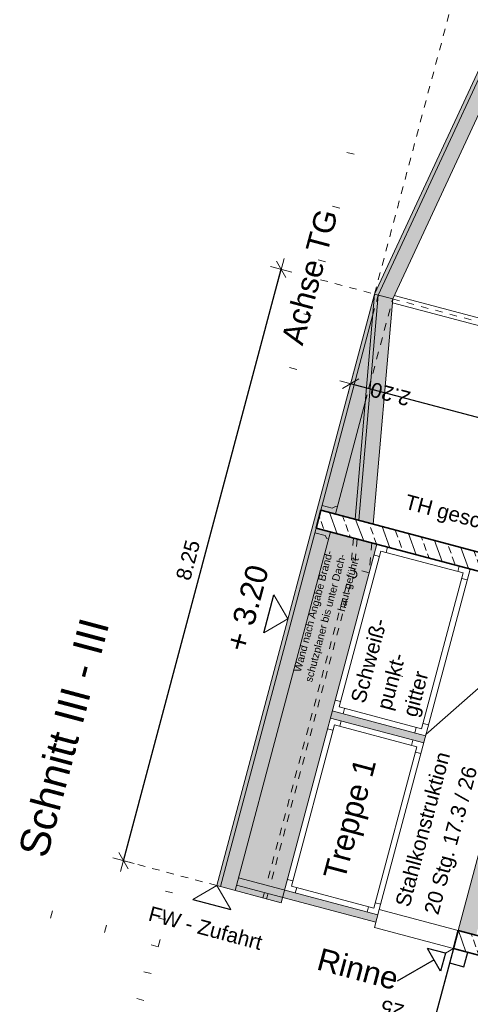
# Model space of a CAD drawing. Header units: metres. Extents: x 4462557 to 4462755, y 5328146 to 5328388.
# Tile 14 of 149: x 4462619 to 4462625, y 5328188 to 5328202. Entities that reach past the tile are written whole.
import ezdxf

# ---------------------------------------------------------------- set-up
doc = ezdxf.new("R2010")
doc.units = ezdxf.units.M
doc.header["$PDMODE"] = 65
for name, pattern in [('AUSGEZOGEN', [0]), ('PUNKT2_S9', [0.1, 0, -0.1]), ('VERDECKT2_S2', [0.15, 0.1, -0.05])]:
    doc.linetypes.add(name, pattern=pattern)
for name, color, linetype, lineweight in [('Maßlinie_Allgemein', 7, 'AUSGEZOGEN', 13), ('Schraffur', 7, 'AUSGEZOGEN', 158), ('Standard', 7, 'AUSGEZOGEN', 13)]:
    doc.layers.add(name, color=color, linetype=linetype, lineweight=lineweight)
doc.styles.add('ARIAL', font='ARIAL.TTF')
doc.dimstyles.new('_DIMSTYLE_18', dxfattribs={"dimtxt": 0.2, "dimasz": 0.3, "dimexe": 0, "dimexo": 0, "dimgap": 0.1, "dimtad": 2, "dimrnd": 0.01, "dimzin": 4, "dimdsep": 46, "dimtxsty": 'ARIAL', "dimblk1": 'ALL_ML_STRICH', "dimblk2": 'ALL_ML_STRICH', "dimsah": 1, "dimcen": 0, "dimclrd": 7, "dimclre": 7, "dimclrt": 7, "dimadec": 0, "dimazin": 0, "dimtfac": 1, "dimtdec": 0, "dimtix": 1, "dimtmove": 2, "dimatfit": 3, "dimfxl": 0, "dimtzin": 0, "dimlwd": 0, "dimlwe": 13, "dimarcsym": 0})
doc.dimstyles.new('_DIMSTYLE_19', dxfattribs={"dimtxt": 0.2, "dimasz": 0.3, "dimexe": 0, "dimexo": 0, "dimgap": 0.1, "dimtad": 2, "dimdec": 1, "dimlfac": 100, "dimrnd": 1, "dimzin": 4, "dimdsep": 46, "dimtxsty": 'ARIAL', "dimblk1": 'ALL_ML_STRICH', "dimblk2": 'ALL_ML_STRICH', "dimsah": 1, "dimcen": 0, "dimclrd": 7, "dimclre": 7, "dimclrt": 7, "dimadec": 0, "dimazin": 0, "dimtfac": 1, "dimtdec": 0, "dimtix": 1, "dimtmove": 2, "dimatfit": 3, "dimfxl": 0, "dimtvp": 1.2, "dimtzin": 0, "dimlwd": 0, "dimlwe": 13, "dimarcsym": 0})
doc.dimstyles.new('_DIMSTYLE_3', dxfattribs={"dimtxt": 0.2, "dimasz": 0.3, "dimexe": 0, "dimexo": 0, "dimgap": 0.1, "dimtad": 2, "dimrnd": 0.005, "dimzin": 4, "dimdsep": 46, "dimtxsty": 'ARIAL', "dimblk1": 'ALL_ML_STRICH', "dimblk2": 'ALL_ML_STRICH', "dimsah": 1, "dimcen": 0, "dimclrd": 7, "dimclre": 7, "dimclrt": 7, "dimadec": 0, "dimazin": 0, "dimtfac": 1, "dimtdec": 0, "dimtix": 1, "dimtmove": 2, "dimatfit": 3, "dimfxl": 0, "dimtzin": 0, "dimlwd": 0, "dimlwe": 13, "dimarcsym": 0})
pattern_1 = [(110, (0, 0), (-0.281907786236, -0.102606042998), []), (110, (-0.14095, -0.0513), (-0.281907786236, -0.102606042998), [0.1, -0.05])]

# ---------------------------------------------------------------- blocks, each defined once
blk = doc.blocks.new('ALL_ML_STRICH')
at = {"color": 0, "linetype": 'ByBlock', "lineweight": -2}
for p, q in [((0, -0.5), (0, 0.5)), ((-1, 0), (0.5, 0)), ((-0.3, -0.3), (0.3, 0.3))]:
    blk.add_line(p, q, dxfattribs=at)
blk = doc.blocks.new('*D261')
at = {"layer": 'DEFPOINTS', "color": 7, "linetype": 'AUSGEZOGEN', "lineweight": 13}
for p in [(4462624.935, 5328189.351), (4462627.034, 5328188.792), (4462626.712, 5328187.585)]:
    blk.add_point(p, dxfattribs=at)
at = {"layer": 'Maßlinie_Allgemein', "color": 7, "linetype": 'AUSGEZOGEN', "lineweight": -2}
for p, q in [((4462624.613, 5328188.144), (4462624.613, 5328188.144)), ((4462626.712, 5328187.585), (4462624.613, 5328188.144)), ((4462626.712, 5328187.585), (4462626.712, 5328187.585))]:
    blk.add_line(p, q, dxfattribs=at)
at = {"layer": 'Maßlinie_Allgemein', "color": 7, "linetype": 'AUSGEZOGEN', "lineweight": 13, "xscale": 0.3, "yscale": 0.3, "zscale": 0.3}
for p, rotation in [((4462624.613, 5328188.144), 165.0861847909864), ((4462626.712, 5328187.585), 345.0861847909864)]:
    blk.add_blockref('ALL_ML_STRICH', p, dxfattribs=dict(at, rotation=rotation))
at = {"layer": 'Maßlinie_Allgemein', "color": 7, "linetype": 'AUSGEZOGEN', "lineweight": 13, "insert": (4462625.135, 5328188.004), "char_height": 0.2, "width": 0.8, "attachment_point": 5, "rotation": 165.0862, "style": 'ARIAL'}
blk.add_mtext('\\A1;{\\A1;{2.17\\H0.132000;\\S^ ;}}', dxfattribs=at)
blk = doc.blocks.new('*D262')
at = {"layer": 'DEFPOINTS', "color": 7, "linetype": 'AUSGEZOGEN', "lineweight": 13}
for p in [(4462624.935, 5328189.351), (4462624.629, 5328189.174), (4462624.613, 5328188.144)]:
    blk.add_point(p, dxfattribs=at)
at = {"layer": 'Maßlinie_Allgemein', "color": 7, "linetype": 'AUSGEZOGEN', "lineweight": -2}
for p, q in [((4462624.372, 5328188.208), (4462624.372, 5328188.208)), ((4462624.613, 5328188.144), (4462624.372, 5328188.208)), ((4462624.613, 5328188.144), (4462624.613, 5328188.144))]:
    blk.add_line(p, q, dxfattribs=at)
at = {"layer": 'Maßlinie_Allgemein', "color": 7, "linetype": 'AUSGEZOGEN', "lineweight": 13, "xscale": 0.3, "yscale": 0.3, "zscale": 0.3}
for p, rotation in [((4462624.372, 5328188.208), 165.0861847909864), ((4462624.613, 5328188.144), 345.0861847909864)]:
    blk.add_blockref('ALL_ML_STRICH', p, dxfattribs=dict(at, rotation=rotation))
at = {"layer": 'Maßlinie_Allgemein', "color": 7, "linetype": 'AUSGEZOGEN', "lineweight": 13, "insert": (4462623.805, 5328188.353), "char_height": 0.2, "width": 0.8, "attachment_point": 5, "rotation": 165.0862, "style": 'ARIAL'}
blk.add_mtext('\\A1;{\\A1;{25\\H0.132000;\\S^ ;}}', dxfattribs=at)
blk = doc.blocks.new('*D587')
at = {"layer": 'DEFPOINTS', "color": 7, "linetype": 'AUSGEZOGEN', "lineweight": 13}
for p in [(4462623.566, 5328197.995), (4462620.186, 5328190.357), (4462623.566, 5328189.457)]:
    blk.add_point(p, dxfattribs=at)
at = {"layer": 'Maßlinie_Allgemein', "color": 7, "linetype": 'AUSGEZOGEN', "lineweight": -2}
for p, q in [((4462620.186, 5328190.357), (4462622.31, 5328198.33)), ((4462622.31, 5328198.33), (4462622.31, 5328198.33)), ((4462620.186, 5328190.357), (4462620.186, 5328190.357))]:
    blk.add_line(p, q, dxfattribs=at)
at = {"layer": 'Maßlinie_Allgemein', "color": 7, "linetype": 'AUSGEZOGEN', "lineweight": 13, "xscale": 0.3, "yscale": 0.3, "zscale": 0.3}
for p, rotation in [((4462622.31, 5328198.33), 75.086184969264), ((4462620.186, 5328190.357), 255.086184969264)]:
    blk.add_blockref('ALL_ML_STRICH', p, dxfattribs=dict(at, rotation=rotation))
at = {"layer": 'Maßlinie_Allgemein', "color": 7, "linetype": 'AUSGEZOGEN', "lineweight": 13, "insert": (4462621.055, 5328194.409), "char_height": 0.2, "width": 0.8, "attachment_point": 5, "rotation": 75.0862, "style": 'ARIAL'}
blk.add_mtext('\\A1;{\\A1;{8.25\\H0.132000;\\S^ ;}}', dxfattribs=at)
blk = doc.blocks.new('*D602')
at = {"layer": 'DEFPOINTS', "color": 7, "linetype": 'AUSGEZOGEN', "lineweight": 13}
for p in [(4462629.139, 5328206.109), (4462627.627, 5328200.432), (4462623.566, 5328197.995)]:
    blk.add_point(p, dxfattribs=at)
at = {"layer": 'Maßlinie_Allgemein', "color": 7, "linetype": 'AUSGEZOGEN', "lineweight": -2}
for p, q in [((4462625.953, 5328206.958), (4462625.953, 5328206.958)), ((4462629.139, 5328206.109), (4462625.953, 5328206.958)), ((4462629.139, 5328206.109), (4462629.139, 5328206.109))]:
    blk.add_line(p, q, dxfattribs=at)
at = {"layer": 'Maßlinie_Allgemein', "color": 7, "linetype": 'AUSGEZOGEN', "lineweight": 13, "xscale": 0.3, "yscale": 0.3, "zscale": 0.3}
for p, rotation in [((4462625.953, 5328206.958), 165.0861848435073), ((4462629.139, 5328206.109), 345.0861848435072)]:
    blk.add_blockref('ALL_ML_STRICH', p, dxfattribs=dict(at, rotation=rotation))
at = {"layer": 'Maßlinie_Allgemein', "color": 7, "linetype": 'AUSGEZOGEN', "lineweight": 13, "insert": (4462627.02, 5328206.677), "char_height": 0.2, "width": 0.8, "attachment_point": 5, "rotation": 165.0862, "style": 'ARIAL'}
blk.add_mtext('\\A1;{\\A1;{3.30\\H0.132000;\\S^ ;}}', dxfattribs=at)
blk = doc.blocks.new('*D618')
at = {"layer": 'DEFPOINTS', "color": 7, "linetype": 'AUSGEZOGEN', "lineweight": 13}
for p in [(4462623.566, 5328197.995), (4462625.689, 5328197.429), (4462625.367, 5328196.222)]:
    blk.add_point(p, dxfattribs=at)
at = {"layer": 'Maßlinie_Allgemein', "color": 7, "linetype": 'AUSGEZOGEN', "lineweight": -2}
for p, q in [((4462623.244, 5328196.787), (4462623.244, 5328196.787)), ((4462625.367, 5328196.222), (4462623.244, 5328196.787)), ((4462625.367, 5328196.222), (4462625.367, 5328196.222))]:
    blk.add_line(p, q, dxfattribs=at)
at = {"layer": 'Maßlinie_Allgemein', "color": 7, "linetype": 'AUSGEZOGEN', "lineweight": 13, "xscale": 0.3, "yscale": 0.3, "zscale": 0.3}
for p, rotation in [((4462623.244, 5328196.787), 165.0861849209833), ((4462625.367, 5328196.222), 345.0861849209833)]:
    blk.add_blockref('ALL_ML_STRICH', p, dxfattribs=dict(at, rotation=rotation))
at = {"layer": 'Maßlinie_Allgemein', "color": 7, "linetype": 'AUSGEZOGEN', "lineweight": 13, "insert": (4462623.78, 5328196.648), "char_height": 0.2, "width": 0.8, "attachment_point": 5, "rotation": 165.0862, "style": 'ARIAL'}
blk.add_mtext('\\A1;{\\A1;{2.20\\H0.132000;\\S^ ;}}', dxfattribs=at)

msp = doc.modelspace()

# ---------------------------------------------------------------- hatches: boundary and pattern name
at = {"layer": 'Schraffur', "linetype": 'AUSGEZOGEN', "lineweight": 18}
h = msp.add_hatch(dxfattribs=at)
h.set_pattern_fill('SCHRAFFUR_7', scale=0.1, angle=65, style=0, pattern_type=2)
h.set_pattern_definition(pattern_1)
h.paths.add_polyline_path([(4462625.04602, 5328194.23746), (4462626.68996, 5328193.79962), (4462626.74826, 5328194.0428), (4462625.11036, 5328194.47904), (4462623.4981, 5328194.90844), (4462623.23224, 5328194.97925), (4462623.03898, 5328195.03073), (4462622.84273, 5328195.08299), (4462622.77839, 5328194.84141), (4462622.97464, 5328194.78915), (4462623.1679, 5328194.73767), (4462623.47635, 5328194.65552)], flags=0)
h = msp.add_hatch(dxfattribs=at)
h.set_pattern_fill('SCHRAFFUR_7', scale=0.1, angle=65, style=0, pattern_type=2)
h.set_pattern_definition(pattern_1)
h.paths.add_polyline_path([(4462628.27835, 5328188.46098), (4462628.03677, 5328188.52532), (4462624.69322, 5328189.41584), (4462624.62887, 5328189.17426), (4462627.97243, 5328188.28375), (4462628.21401, 5328188.2194)], flags=0)
at = {"layer": 'Standard', "linetype": 'AUSGEZOGEN', "lineweight": 18}
for color, points in [(254, [(4462625.17613, 5328201.34334), (4462625.12707, 5328201.35641), (4462623.56577, 5328197.995), (4462623.61483, 5328197.98193)]), (255, [(4462625.37237, 5328201.29108), (4462625.17613, 5328201.34334), (4462623.61483, 5328197.98193), (4462623.81108, 5328197.92967)]), (254, [(4462623.51465, 5328196.81671), (4462623.61483, 5328197.98193), (4462623.56577, 5328197.995), (4462623.44055, 5328196.53847)]), (255, [(4462623.81108, 5328197.92967), (4462623.61483, 5328197.98193), (4462623.51465, 5328196.81671)]), (255, [(4462623.55014, 5328194.89458), (4462623.81108, 5328197.92967), (4462623.51465, 5328196.81671), (4462623.3539, 5328194.94685)]), (254, [(4462623.51465, 5328196.81671), (4462623.44055, 5328196.53847), (4462623.30483, 5328194.95992), (4462623.3539, 5328194.94685)]), (255, [(4462624.69322, 5328189.41584), (4462624.93479, 5328189.3515), (4462625.551, 5328191.66511), (4462626.72158, 5328192.69882), (4462626.99325, 5328193.71884), (4462626.75167, 5328193.78318), (4462626.43254, 5328192.58495), (4462626.26526, 5328192.6295), (4462625.32891, 5328191.80263)]), (255, [(4462624.22865, 5328191.94562), (4462624.25438, 5328192.04225), (4462622.99817, 5328192.37683), (4462622.97244, 5328192.2802)]), (255, [(4462623.58523, 5328189.52984), (4462623.61097, 5328189.62647), (4462622.35476, 5328189.96104), (4462621.73285, 5328190.12668), (4462621.70711, 5328190.03005), (4462622.32902, 5328189.86441)])]:
    msp.add_hatch(color=color, dxfattribs=at).paths.add_polyline_path(points)
at = {"layer": 'Standard', "linetype": 'AUSGEZOGEN', "lineweight": 13}
for color, points in [(254, [(4462622.77839, 5328194.84141), (4462622.84273, 5328195.08299), (4462623.54073, 5328197.7037), (4462623.56577, 5328197.995), (4462621.4425, 5328190.02291), (4462621.49156, 5328190.00984)]), (255, [(4462623.03898, 5328195.03073), (4462623.44055, 5328196.53847), (4462623.54073, 5328197.7037), (4462622.84273, 5328195.08299)]), (255, [(4462623.44055, 5328196.53847), (4462623.03898, 5328195.03073), (4462623.30483, 5328194.95992)]), (255, [(4462621.68781, 5328189.95758), (4462622.97464, 5328194.78915), (4462622.77839, 5328194.84141), (4462621.49156, 5328190.00984)]), (255, [(4462622.35476, 5328189.96104), (4462623.59655, 5328194.62351), (4462622.97464, 5328194.78915), (4462621.73285, 5328190.12668)]), (255, [(4462622.30972, 5328189.79194), (4462622.32902, 5328189.86441), (4462621.70711, 5328190.03005), (4462621.68781, 5328189.95758)])]:
    msp.add_hatch(color=color, dxfattribs=at).paths.add_polyline_path(points)

# ---------------------------------------------------------------- linework, layer by layer
at = {"layer": 'Standard', "color": 7, "linetype": 'VERDECKT2_S2', "lineweight": 18}
for p, q in [((4462623.56577, 5328197.995), (4462625.95284, 5328206.95756)), ((4462622.84103, 5328198.18803), (4462625.43296, 5328197.4977)), ((4462623.54073, 5328197.7037), (4462623.61483, 5328197.98193)), ((4462623.44055, 5328196.53847), (4462623.81108, 5328197.92967)), ((4462620.18629, 5328190.35749), (4462621.4425, 5328190.02291))]:
    msp.add_line(p, q, dxfattribs=at)
at = {"layer": 'Standard', "color": 7, "linetype": 'AUSGEZOGEN', "lineweight": 18}
for p, q in [((4462623.56577, 5328197.995), (4462625.12707, 5328201.35641)), ((4462623.61483, 5328197.98193), (4462625.17613, 5328201.34334)), ((4462623.81108, 5328197.92967), (4462625.37237, 5328201.29108)), ((4462623.56577, 5328197.995), (4462621.4425, 5328190.02291)), ((4462623.56577, 5328197.995), (4462623.30483, 5328194.95992)), ((4462623.61483, 5328197.98193), (4462623.3539, 5328194.94685)), ((4462625.44583, 5328197.54601), (4462623.83246, 5328197.97571)), ((4462623.81108, 5328197.92967), (4462623.55014, 5328194.89458)), ((4462623.80673, 5328197.87908), (4462625.4201, 5328197.44938)), ((4462623.54073, 5328197.7037), (4462622.84273, 5328195.08299)), ((4462623.03898, 5328195.03073), (4462623.44055, 5328196.53847)), ((4462622.99729, 5328195.10873), (4462622.85937, 5328195.14546)), ((4462623.04056, 5328195.13379), (4462622.99729, 5328195.10873)), ((4462623.06471, 5328195.12736), (4462623.04056, 5328195.13379)), ((4462622.77839, 5328194.84141), (4462621.49156, 5328190.00984)), ((4462621.68781, 5328189.95758), (4462622.97464, 5328194.78915)), ((4462622.89968, 5328194.74221), (4462622.76175, 5328194.77895)), ((4462623.59655, 5328194.62351), (4462622.30972, 5328189.79194)), ((4462622.92474, 5328194.69895), (4462622.89968, 5328194.74221)), ((4462622.9489, 5328194.69252), (4462622.92474, 5328194.69895)), ((4462622.99817, 5328192.37683), (4462624.25438, 5328192.04225)), ((4462622.97244, 5328192.2802), (4462624.22865, 5328191.94562)), ((4462625.32891, 5328191.80263), (4462624.69322, 5328189.41584)), ((4462621.73285, 5328190.12668), (4462623.61097, 5328189.62647)), ((4462622.30972, 5328189.79194), (4462621.4425, 5328190.02291)), ((4462621.70711, 5328190.03005), (4462623.58523, 5328189.52984)), ((4462623.56593, 5328189.45736), (4462623.63027, 5328189.69894)), ((4462624.69322, 5328189.41584), (4462623.63027, 5328189.69894)), ((4462624.62887, 5328189.17426), (4462623.56593, 5328189.45736))]:
    msp.add_line(p, q, dxfattribs=at)
at = {"layer": 'Standard', "color": 7, "linetype": 'PUNKT2_S9', "lineweight": 13}
for p, q in [((4462623.29142, 5328199.87908), (4462623.19479, 5328199.90481)), ((4462623.0984, 5328199.15434), (4462623.00177, 5328199.18008)), ((4462622.90538, 5328198.4296), (4462622.80874, 5328198.45534)), ((4462622.71235, 5328197.70487), (4462622.61572, 5328197.73061))]:
    msp.add_line(p, q, dxfattribs=at)
at = {"layer": 'Standard', "color": 7, "linetype": 'AUSGEZOGEN', "lineweight": 13}
for p, q in [((4462623.56577, 5328197.995), (4462623.81108, 5328197.92967)), ((4462623.08995, 5328192.43), (4462623.64972, 5328194.53173)), ((4462624.76098, 5328194.23576), (4462623.64972, 5328194.53173)), ((4462623.72219, 5328194.51243), (4462623.7415, 5328194.5849)), ((4462623.63042, 5328194.45926), (4462623.55794, 5328194.47856)), ((4462624.85276, 5328194.28893), (4462623.63027, 5328189.69894)), ((4462624.20121, 5328192.13403), (4462624.76098, 5328194.23576)), ((4462624.68851, 5328194.25506), (4462624.70781, 5328194.32754)), ((4462624.81415, 5328194.14399), (4462624.74168, 5328194.16329)), ((4462622.39982, 5328193.61728), (4462622.21183, 5328193.94176)), ((4462622.39982, 5328193.61728), (4462622.07534, 5328193.42929)), ((4462624.25862, 5328192.05818), (4462625.22072, 5328192.90779)), ((4462623.10925, 5328192.50247), (4462623.03678, 5328192.52178)), ((4462624.20121, 5328192.13403), (4462623.08995, 5328192.43)), ((4462623.16242, 5328192.4107), (4462623.14312, 5328192.33822)), ((4462623.11738, 5328192.24159), (4462623.09808, 5328192.16912)), ((4462622.44654, 5328190.01421), (4462623.02561, 5328192.18842)), ((4462623.00631, 5328192.11595), (4462622.93383, 5328192.13525)), ((4462624.13687, 5328191.89245), (4462623.02561, 5328192.18842)), ((4462624.12874, 5328192.15333), (4462624.10944, 5328192.08086)), ((4462624.22051, 5328192.2065), (4462624.29299, 5328192.1872)), ((4462624.0837, 5328191.98423), (4462624.0644, 5328191.91175)), ((4462623.5578, 5328189.71824), (4462624.13687, 5328191.89245)), ((4462624.11757, 5328191.81998), (4462624.19004, 5328191.80067)), ((4462621.4425, 5328190.02291), (4462621.11802, 5328189.83492)), ((4462621.4425, 5328190.02291), (4462621.63049, 5328189.69843)), ((4462622.46584, 5328190.08669), (4462622.39336, 5328190.10599)), ((4462623.5578, 5328189.71824), (4462622.44654, 5328190.01421)), ((4462622.51901, 5328189.99491), (4462622.49971, 5328189.92244)), ((4462620.84669, 5328189.92288), (4462620.75006, 5328189.94862)), ((4462623.48532, 5328189.73755), (4462623.46602, 5328189.66507)), ((4462623.5771, 5328189.79072), (4462623.64957, 5328189.77141)), ((4462620.75018, 5328189.56052), (4462620.65354, 5328189.58625)), ((4462620.65366, 5328189.19815), (4462620.55703, 5328189.22388)), ((4462624.52072, 5328189.1116), (4462624.62887, 5328189.17426)), ((4462620.55715, 5328188.83578), (4462620.46052, 5328188.86152)), ((4462620.46064, 5328188.47341), (4462620.36401, 5328188.49915))]:
    msp.add_line(p, q, dxfattribs=at)
at = {"layer": 'Standard', "color": 7, "linetype": 'VERDECKT2_S2', "lineweight": 13}
for p, q in [((4462622.51933, 5328196.98013), (4462622.4227, 5328197.00587)), ((4462623.28309, 5328194.70699), (4462623.2483, 5328194.30232)), ((4462623.33215, 5328194.69393), (4462623.29736, 5328194.28925)), ((4462623.52839, 5328194.64166), (4462623.4936, 5328194.23698)), ((4462623.4936, 5328194.23698), (4462623.2483, 5328194.30232)), ((4462623.29736, 5328194.28925), (4462623.29092, 5328194.26509)), ((4462623.19039, 5328194.0849), (4462622.10945, 5328190.02638)), ((4462623.23945, 5328194.07183), (4462622.15852, 5328190.01331)), ((4462622.08372, 5328189.92975), (4462622.06442, 5328189.85727)), ((4462622.13278, 5328189.91668), (4462622.11348, 5328189.8442))]:
    msp.add_line(p, q, dxfattribs=at)
at = {"layer": 'Standard', "color": 7, "linetype": 'AUSGEZOGEN', "lineweight": 35}
for p, q in [((4462622.77839, 5328194.84141), (4462622.84273, 5328195.08299)), ((4462622.84273, 5328195.08299), (4462626.74826, 5328194.0428)), ((4462622.77839, 5328194.84141), (4462629.50083, 5328193.05097)), ((4462624.62887, 5328189.17426), (4462624.69322, 5328189.41584)), ((4462624.69322, 5328189.41584), (4462628.27835, 5328188.46098)), ((4462624.62887, 5328189.17426), (4462628.21401, 5328188.2194))]:
    msp.add_line(p, q, dxfattribs=at)
at = {"layer": 'Standard', "color": 7, "linetype": 'AUSGEZOGEN', "lineweight": 25}
for p, q in [((4462622.07534, 5328193.42929), (4462622.21183, 5328193.94176)), ((4462621.11802, 5328189.83492), (4462621.63049, 5328189.69843)), ((4462624.62887, 5328189.17426), (4462622.69863, 5328181.9269)), ((4462624.52072, 5328189.1116), (4462624.27914, 5328189.17594)), ((4462624.45637, 5328188.87002), (4462624.27914, 5328189.17594)), ((4462624.52072, 5328189.1116), (4462624.45637, 5328188.87002)), ((4462624.62887, 5328189.17426), (4462624.45904, 5328188.53661)), ((4462624.77066, 5328188.92952), (4462624.82214, 5328189.12279)), ((4462624.36776, 5328189.02298), (4462623.87176, 5328188.73562)), ((4462624.5774, 5328188.981), (4462624.77066, 5328188.92952))]:
    msp.add_line(p, q, dxfattribs=at)
at = {"layer": 'Standard', "color": 52, "linetype": 'AUSGEZOGEN', "lineweight": 13}
for p, q in [((4462623.95009, 5328192.84252), (4462623.85346, 5328192.86826)), ((4462619.22993, 5328189.68083), (4462619.20419, 5328189.5842)), ((4462619.95466, 5328189.4878), (4462619.92893, 5328189.39117)), ((4462620.65366, 5328189.19815), (4462620.6794, 5328189.29478))]:
    msp.add_line(p, q, dxfattribs=at)
at = {"layer": 'Standard', "color": 7, "linetype": 'VERDECKT2_S2', "lineweight": 13}
msp.add_arc((4462623.27806, 5328194.21678), 0.05, 255.086185, 75.086185, dxfattribs=at)

# ---------------------------------------------------------------- texts
at = {"layer": 'Standard', "color": 7, "linetype": 'AUSGEZOGEN', "lineweight": 18, "style": 'ARIAL'}
for s, insert, char_height, width, attachment_point, rotation in [('\\W1.00;Achse\\~TG', (4462622.84103, 5328198.18803), 0.3, 2.0148955, 8, 75.093853), ('\\W1.00;TH\\~geschlossen', (4462624.91164, 5328194.79068), 0.2, 2.113779, 8, 345.086185), ('\\W1.00;+\\~3.20', (4462621.99864, 5328193.72413), 0.3, 1.3299746, 8, 75.086185), ('\\W0.99;Treppe\\~1', (4462622.87324, 5328190.15928), 0.3, 1.8333797, 1, 75.086185), ('\\W1.00;FW\\~-\\~Zufahrt', (4462621.26359, 5328189.35116), 0.2, 1.6664671, 8, 345.086185), ('\\W1.01;Rinne', (4462622.80913, 5328189.03934), 0.3, 1.2559151, 4, 345.086185)]:
    msp.add_mtext(s, dxfattribs=dict(at, insert=insert, char_height=char_height, width=width, attachment_point=attachment_point, rotation=rotation))
at = {"layer": 'Standard', "color": 7, "linetype": 'AUSGEZOGEN', "lineweight": 18, "rotation": 75.086185, "style": 'ARIAL'}
for s, insert, char_height, width, attachment_point, line_spacing_factor in [('{\\fArial|i0|b0;\\H0.100000;\\W1.000000;\\C7;Wand nach Angabe Brand-}\\P{\\fArial|i0|b0;\\H0.100000;\\W1.000000;\\C7;schutzplaner bis unter Dach-}\\P{\\fArial|i0|b0;\\H0.100000;\\W1.000000;\\C7;haut geführt}\\P', (4462622.91029, 5328194.54757), 0.1, 1.8702443, 3, 1.084337), ('{\\fArial|i0|b0;\\H0.200000;\\W1.000000;\\C7;Schweiß-}\\P{\\fArial|i0|b0;\\H0.200000;\\W1.000000;\\C7;punkt-}\\P{\\fArial|i0|b0;\\H0.200000;\\W1.000000;\\C7;gitter}\\P', (4462623.24291, 5328192.51862), 0.2, 1.2703086, 1, 1.084337), ('{\\fArial|i0|b0;\\H0.200000;\\W1.000000;\\C7;Stahlkonstruktion}\\P{\\fArial|i0|b0;\\H0.200000;\\W1.000000;\\C7;20 Stg. 17.3 / 26}\\P', (4462623.84266, 5328189.77173), 0.2, 2.2537593, 1, 1.204819)]:
    msp.add_mtext(s, dxfattribs=dict(at, insert=insert, char_height=char_height, width=width, attachment_point=attachment_point, line_spacing_factor=line_spacing_factor))
at = {"layer": 'Standard', "color": 52, "linetype": 'AUSGEZOGEN', "lineweight": 13, "insert": (4462619.15564, 5328190.37327), "char_height": 0.4, "width": 3.4790533, "attachment_point": 7, "rotation": 75.086185, "style": 'ARIAL'}
msp.add_mtext('\\W1.00;Schnitt\\~III\\~-\\~III', dxfattribs=at)

# ---------------------------------------------------------------- dimensions: what is measured, and where the dimension line sits
at = {"layer": 'Maßlinie_Allgemein', "color": 7, "linetype": 'AUSGEZOGEN', "lineweight": 13}
for base, p1, p2, angle, dimstyle, picture, middle in [((4462625.95284, 5328206.95756), (4462629.13921, 5328206.10891), (4462625.95284, 5328206.95756), 165.086185, '_DIMSTYLE_18', '*D602', (4462627.02009, 5328206.67699)), ((4462622.30956, 5328198.32958), (4462620.18629, 5328190.35749), (4462622.30956, 5328198.32958), 75.086185, '_DIMSTYLE_3', '*D587', (4462621.05489, 5328194.40912)), ((4462623.24406, 5328196.78711), (4462625.36749, 5328196.22156), (4462623.24406, 5328196.78711), 165.086185, '_DIMSTYLE_18', '*D618', (4462623.77981, 5328196.64795)), ((4462624.37151, 5328188.20795), (4462624.61309, 5328188.1436), (4462624.37151, 5328188.20795), 165.086185, '_DIMSTYLE_19', '*D262', (4462623.80534, 5328188.35335)), ((4462624.61309, 5328188.1436), (4462626.71203, 5328187.58458), (4462624.61309, 5328188.1436), 165.086185, '_DIMSTYLE_18', '*D261', (4462625.13538, 5328188.0045))]:
    dim = msp.add_linear_dim(base=base, p1=p1, p2=p2, angle=angle, dimstyle=dimstyle, override={"dimpost": '<>', "dimclrd": 7, "dimclre": 7, "dimclrt": 7, "dimlwd": 0, "dimlwe": 13}, dxfattribs=at)
    dim.commit()
    dim.dimension.update_dxf_attribs({"geometry": picture, "text_midpoint": middle, "dimtype": 160})

doc.saveas('drawing.dxf')
